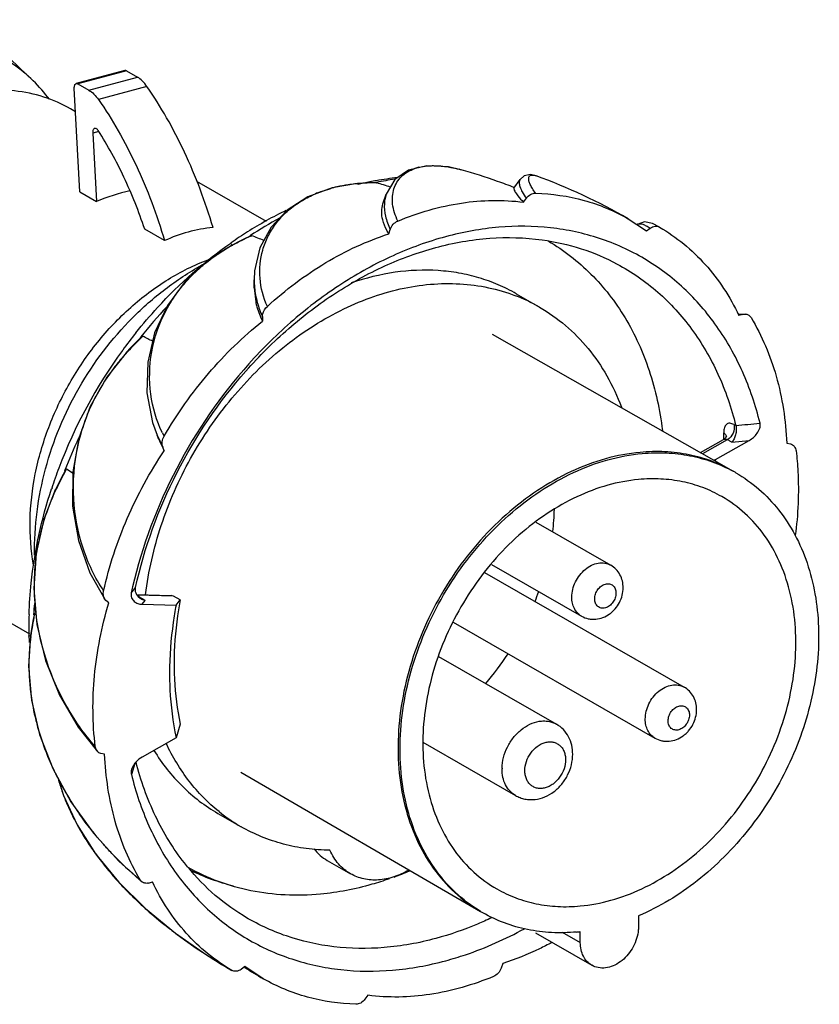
# Model space of a CAD drawing. Header units: millimetres. Extents: x -151 to -38, y -94 to -2.
# Tile 2 of 2: x -106 to -38, y -94 to -11. Entities that reach past the tile are written whole.
import ezdxf

# ---------------------------------------------------------------- set-up
doc = ezdxf.new("R2010")
doc.units = ezdxf.units.MM
doc.header["$LTSCALE"] = 30.734
doc.layers.get('0').update_dxf_attribs({"linetype": 'CONTINUOUS'})

msp = doc.modelspace()

# ---------------------------------------------------------------- linework, layer by layer
at = {"color": 7, "linetype": 'Continuous'}
for p, q in [((-97.221, -14.935), (-101.346, -16.048)), ((-97.078, -14.96), (-101.203, -16.073)), ((-97.078, -14.96), (-96.14, -15.499)), ((-105.011, -15.803), (-105.011, -15.803)), ((-100.265, -16.612), (-96.14, -15.499)), ((-101.051, -25.265), (-101.512, -16.445)), ((-101.203, -16.073), (-100.265, -16.612)), ((-95.323, -16.297), (-99.448, -17.41)), ((-101.408, -18.438), (-101.823, -18.199)), ((-99.427, -20.12), (-99.937, -20.258)), ((-99.937, -20.258), (-99.632, -26.08)), ((-68.608, -23.38), (-68.574, -23.389)), ((-64.074, -24.936), (-63.553, -24.214)), ((-62.195, -23.896), (-62.194, -23.896)), ((-85.133, -27.785), (-91.078, -24.371)), ((-77.406, -24.569), (-77.344, -24.564)), ((-77.373, -24.568), (-77.406, -24.565)), ((-77.405, -24.57), (-77.373, -24.566)), ((-77.378, -24.563), (-77.377, -24.562)), ((-75.783, -24.496), (-75.752, -24.496)), ((-101.051, -25.265), (-99.632, -26.08)), ((-75.232, -26.286), (-74.955, -25.467)), ((-63.262, -26.142), (-63.02, -25.808)), ((-54.361, -27.549), (-52.79, -28.579)), ((-93.823, -29.416), (-95.51, -28.447)), ((-74.743, -28.843), (-74.612, -28.457)), ((-52.79, -28.579), (-52.475, -28.349)), ((-51.681, -28.261), (-51.675, -28.264)), ((-86.553, -29.009), (-86.519, -28.986)), ((-86.541, -29.044), (-86.507, -29.023)), ((-88.188, -29.622), (-88.161, -29.604)), ((-88.155, -29.695), (-88.129, -29.676)), ((-88, -29.785), (-88.08, -29.804)), ((-88.051, -29.789), (-88.049, -29.788)), ((-88.049, -29.788), (-87.999, -29.787)), ((-90.121, -31.046), (-90.087, -31.033)), ((-90.116, -31.099), (-90.083, -31.087)), ((-86.194, -33.417), (-86.194, -32.74)), ((-86.194, -33.417), (-86.065, -34.635)), ((-63.885, -33.935), (-61.907, -35.071)), ((-85.485, -35.891), (-85.485, -36.271)), ((-44.324, -35.673), (-44.975, -35.688)), ((-44.58, -35.692), (-44.921, -35.784)), ((-95.872, -37.652), (-95.839, -37.61)), ((-95.849, -37.675), (-95.815, -37.634)), ((-65.924, -37.378), (-45.415, -49.041)), ((-97.408, -38.757), (-97.388, -38.729)), ((-97.393, -38.769), (-97.374, -38.74)), ((-97.081, -38.933), (-97.105, -38.959)), ((-97.081, -38.933), (-97.08, -38.932)), ((-97.08, -38.932), (-97.036, -38.937)), ((-97.078, -38.98), (-97.038, -38.936)), ((-97.078, -38.981), (-97.061, -38.962)), ((-94.465, -45.966), (-93.984, -46.979)), ((-94.308, -46.345), (-94.465, -45.966)), ((-48.199, -47.458), (-46.224, -46.336)), ((-45.913, -46.357), (-48.024, -47.557)), ((-46.932, -48.055), (-44.052, -46.419)), ((-46.141, -46.279), (-46.223, -46.335)), ((-45.53, -46.566), (-44.052, -46.419)), ((-40.854, -46.658), (-40.539, -46.719)), ((-93.853, -47.295), (-93.984, -46.979)), ((-47.117, -48.073), (-46.932, -48.055)), ((-102.322, -48.991), (-102.308, -48.954)), ((-102.292, -48.999), (-102.277, -48.963)), ((-103.447, -50.53), (-103.436, -50.496)), ((-103.385, -50.543), (-103.373, -50.509)), ((-103.112, -50.602), (-103.127, -50.635)), ((-103.127, -50.635), (-103.127, -50.635)), ((-103.097, -50.655), (-103.082, -50.623)), ((-105.307, -62.903), (-121.994, -53.319)), ((-62.215, -53.375), (-55.843, -57.034)), ((-104.546, -55.055), (-104.541, -55.031)), ((-104.546, -55.055), (-104.54, -55.031)), ((-66.003, -56.965), (-58.333, -61.37)), ((-66.572, -57.66), (-49.59, -67.414)), ((-98.814, -60.033), (-98.914, -59.922)), ((-98.573, -60.237), (-98.814, -60.033)), ((-96.203, -59.527), (-93.25, -59.612)), ((-93.068, -59.666), (-96.167, -59.577)), ((-95.988, -59.729), (-96.111, -59.655)), ((-95.731, -60.36), (-95.466, -60.037)), ((-93.068, -59.666), (-93.25, -59.612)), ((-92.502, -59.991), (-93.068, -59.666)), ((-92.851, -60.443), (-92.502, -59.991)), ((-104.778, -61.256), (-104.894, -61.159)), ((-95.731, -60.36), (-92.851, -60.443)), ((-104.779, -61.256), (-104.872, -61.178)), ((-69.251, -61.887), (-52.08, -71.749)), ((-105.372, -63.083), (-105.373, -63.049)), ((-105.299, -63.067), (-105.301, -63.032)), ((-105.24, -63.064), (-105.24, -63.062)), ((-105.215, -63.101), (-105.24, -63.064)), ((-105.217, -63.101), (-105.207, -63.033)), ((-105.212, -63.067), (-105.207, -63.033)), ((-70.49, -64.81), (-60.464, -70.569)), ((-92.501, -70.563), (-92.849, -71.73)), ((-92.849, -71.73), (-95.729, -73.366)), ((-71.83, -72.113), (-63.951, -76.639)), ((-98.926, -73.126), (-99.242, -73.066)), ((-96.367, -73.923), (-96.654, -74.839)), ((-87.339, -74.663), (-66.93, -86.502)), ((-89.286, -78.159), (-87.308, -79.296)), ((-79.969, -82.168), (-77.991, -83.304)), ((-95.751, -83.985), (-95.894, -83.818)), ((-95.2, -84.093), (-94.859, -84.001)), ((-53.478, -86.892), (-53.478, -87.82)), ((-62.251, -88.33), (-57.447, -91.089)), ((-59.973, -88.268), (-58.428, -89.155)), ((-58.428, -89.155), (-58.428, -88.227)), ((-86.991, -91.205), (-87.306, -91.436)), ((-85.419, -92.236), (-86.991, -91.205)), ((-65.038, -90.942), (-65.169, -91.328)), ((-88.106, -91.521), (-88.163, -91.487)), ((-88.102, -91.522), (-88.106, -91.521)), ((-76.519, -93.643), (-76.76, -93.976))]:
    msp.add_line(p, q, dxfattribs=at)
for points in [[(-68.608, -23.38), (-69.649, -23.145), (-71.501, -23.042), (-73.056, -23.415), (-74.21, -24.219), (-74.956, -25.469)], [(-62.194, -23.896), (-62.672, -23.795), (-63.204, -23.911), (-63.553, -24.214)], [(-77.406, -24.563), (-79.544, -24.921), (-81.625, -25.683), (-83.382, -26.812), (-84.761, -28.278), (-85.704, -30.031), (-86.158, -31.995), (-86.194, -32.743)], [(-75.752, -24.496), (-76.225, -24.498), (-76.901, -24.526), (-77.376, -24.56)], [(-51.681, -28.261), (-52.295, -27.963), (-52.972, -27.827), (-53.593, -28.027)], [(-86.504, -29.027), (-86.897, -29.208), (-87.577, -29.541), (-88.049, -29.787)], [(-88.078, -29.802), (-90.141, -31.125), (-92.06, -32.888), (-93.584, -34.946), (-94.668, -37.259), (-95.263, -39.763), (-95.328, -42.355), (-94.849, -44.888), (-94.464, -45.968)], [(-95.81, -37.638), (-96.107, -37.927), (-96.684, -38.513), (-97.08, -38.932)], [(-97.105, -38.958), (-98.749, -41.021), (-100.162, -43.518), (-101.138, -46.22), (-101.648, -49.079), (-101.66, -52.026), (-101.161, -54.95), (-100.174, -57.702), (-98.914, -59.922)], [(-45.989, -46.082), (-45.988, -46.073), (-46.017, -46.137), (-46.141, -46.279)], [(-102.273, -48.964), (-102.466, -49.324), (-102.853, -50.073), (-103.112, -50.602)], [(-103.128, -50.635), (-104.109, -53.135), (-104.766, -56.027), (-104.969, -59.029), (-104.706, -62.096), (-103.967, -65.157), (-102.773, -68.106), (-101.188, -70.81), (-99.545, -72.893)], [(-104.939, -61.258), (-105.017, -61.669), (-105.153, -62.47), (-105.236, -63.029)], [(-105.241, -63.064), (-105.405, -65.64), (-105.162, -68.531), (-104.476, -71.449), (-103.351, -74.352), (-101.803, -77.178), (-99.887, -79.838)], [(-102.845, -75.274), (-102.429, -76.65), (-101.268, -79.148), (-99.702, -81.606), (-97.749, -83.993), (-95.454, -86.264), (-92.905, -88.358), (-90.249, -90.211), (-88.102, -91.523)], [(-99.887, -79.838), (-97.712, -82.226), (-95.751, -83.985)]]:
    msp.add_lwpolyline(points, dxfattribs=at)
for centre, radius, start, end in [((-154.734, -66.736), 71.179, 45.68863, 52.0481), ((-114.339, -25.343), 13.343, 36.60608, 45.64551), ((-71.251, -26.936), 3.876, 103.9056, 109.13936), ((-71.753, -34.764), 11.81, 74.55346, 75.25501), ((-81.761, -70.61), 49.027, 70.58757, 74.39695), ((-71.245, -50.027), 26.115, 96.05101, 100.04436), ((-70.762, -49.522), 25.565, 97.76105, 101.31879), ((-79.91, -72.107), 51.363, 60.17144, 69.82491), ((-76.563, -36.219), 11.668, 102.81636, 105.78432), ((-76.354, -37.131), 12.603, 98.36452, 102.82218), ((-76.203, -38.087), 13.571, 96.00438, 98.41076), ((-76.147, -38.589), 14.077, 95.13089, 96.01749), ((-71.031, -51.188), 27.296, 101.20842, 103.39743), ((-75.758, -43.08), 18.584, 90.07814, 94.8954), ((-71.13, -50.695), 26.793, 100.03803, 101.20524), ((-84.71, -54.33), 31.15, 71.055, 73.28661), ((-81.845, -70.849), 49.281, 68.84189, 70.58778), ((-77.124, -34.522), 9.88, 111.67943, 112.99413), ((-77.774, -33.281), 8.476, 123.29334, 123.54391), ((-71.837, -26.468), 3.279, 172.37502, 176.55022), ((-68.645, -57.299), 33.879, 115.98746, 122.3148), ((-67.458, -58.01), 34.723, 118.53028, 123.29512), ((-88.452, -41.159), 12.916, 95.53817, 105.07984), ((-88.468, -41.062), 12.818, 105.12178, 114.69357), ((-67.673, -58.845), 35.704, 122.30628, 125.01614), ((-75.721, -52.686), 25.985, 114.50203, 118.1987), ((-76.1, -51.882), 25.096, 114.23154, 114.47627), ((-100.818, -66.674), 40.342, 67.48326, 69.05898), ((-80.676, -43.454), 15.507, 118.46464, 121.29736), ((-80.591, -43.609), 15.684, 118.30796, 118.46968), ((-80.906, -43.08), 15.069, 121.29042, 124.63941), ((-78.138, -53.821), 25.601, 119.00632, 119.35878), ((-81.959, -41.776), 13.39, 134.21192, 134.39879), ((-81.892, -41.846), 13.487, 133.11789, 134.21029), ((-78.931, -32.739), 7.263, 180.02966, 185.31869), ((-69.252, -47.867), 14.754, 60.14399, 68.9359), ((-62.487, -63.948), 42.497, 137.15369, 141.70245), ((-44.965, -38.213), 2.55, 89.415, 90.26867), ((-63.443, -63.52), 42.034, 141.32764, 143.85759), ((-72.809, -61.268), 32.95, 133.94767, 135.07166), ((-156.451, -154.98), 132.229, 62.2292, 62.63786), ((-72.384, -61.689), 33.549, 135.07618, 137.29556), ((-63.028, -63.833), 42.553, 143.89388, 159.2731), ((-84.041, -50.933), 17.687, 137.4868, 141.54828), ((-84.464, -50.627), 17.166, 142.61974, 152.17014), ((-84.11, -50.877), 17.598, 141.55053, 142.67237), ((-65.034, -81.599), 41.497, 61.43542, 61.66901), ((-84.963, -41.37), 10.061, 206.02372, 207.76155), ((-69.979, -46.055), 23.766, 359.32834, 0.70443), ((-46.458, -46.181), 0.463, 7.75671, 11.62761), ((-61.927, -64.529), 43.281, 154.97853, 158.90895), ((-85.435, -42.678), 9.601, 202.45395, 208.74672), ((-71.038, -53.1), 24.629, 11.50104, 11.82026), ((-64.055, -63.426), 41.449, 159.29658, 161.82345), ((-70.511, -66.125), 36.071, 151.6175, 154.54727), ((-70.482, -66.141), 36.105, 151.36661, 151.61827), ((-62.048, 9.566), 70.859, 235.51171, 236.02262), ((-51.387, -59.938), 12.424, 60.12731, 61.27418), ((-86.294, -58.611), 18.592, 154.66554, 158.80977), ((-86.162, -58.663), 18.733, 158.80553, 159.73865), ((-86.063, -58.698), 18.838, 159.74473, 168.7761), ((-81.254, -51.82), 20.621, 353.4275, 358.73615), ((-57.419, -67.964), 40.164, 166.91885, 167.66986), ((-85.132, -51.048), 24.588, 338.34685, 340.45408), ((-69.096, -63), 35.919, 175.6658, 177.23178), ((-54.731, 9.556), 80.638, 239.22748, 239.65849), ((-72.717, -67.519), 32.799, 168.81983, 169.00381), ((-71.259, -62.283), 34.122, 178.22308, 181.28559), ((-73.376, -67.399), 32.13, 168.98992, 172.19107), ((-71.984, -62.297), 33.397, 181.34848, 182.24729), ((-87.701, -65.445), 17.672, 172.37853, 175.52953), ((-87.24, -65.482), 18.134, 175.5264, 177.99744), ((-86.698, -65.497), 18.677, 178.01017, 182.28316), ((-85.507, -50.948), 24.967, 319.64731, 326.93298), ((-86.248, -65.478), 19.127, 182.28593, 186.40504), ((-86.004, -65.453), 19.372, 186.39892, 186.88127), ((-84.962, -65.303), 20.425, 186.94602, 193.1389), ((-84.116, -65.113), 21.292, 193.12167, 194.80476), ((-83.357, -64.903), 22.079, 194.82732, 200.4771), ((-82.509, -64.594), 22.981, 200.45944, 202.25504), ((-81.446, -64.147), 24.135, 202.28136, 207.42191), ((-61.484, -74.382), 3.611, 179.00149, 180.00851), ((-86.246, -70.506), 17.298, 195.81301, 199.31757), ((-80.548, -63.693), 25.141, 207.39683, 209.10434), ((-85.445, -70.226), 18.147, 199.31565, 201.55283), ((-79.71, -63.211), 26.108, 209.135, 213.99788), ((-84.267, -69.746), 19.418, 201.59369, 206.36773), ((-78.933, -62.694), 27.041, 213.98608, 215.09332), ((-83.473, -69.357), 20.302, 206.35513, 207.38039), ((-82.109, -68.63), 21.848, 207.4279, 211.29658), ((-79.975, -66.531), 14.721, 231.26784, 240.12427), ((-80.403, -67.585), 23.849, 211.31329, 214.5568), ((-78.94, -66.568), 25.63, 214.57384, 217.74742), ((-77.824, -61.948), 28.37, 223.74648, 230.43476), ((-77.266, -65.253), 27.759, 217.77814, 221.00136), ((-75.592, -63.796), 29.979, 221.00477, 223.58798), ((-83.667, -66.78), 18.064, 243.72267, 256.26654), ((-84.02, -57.365), 27.965, 290.37761, 293.31638), ((-73.831, -62.115), 32.413, 223.59393, 226.75866), ((-72.253, -60.445), 34.711, 226.74907, 228.7857), ((-69.746, -57.546), 38.543, 228.82203, 231.98309), ((-60.523, -75.846), 12.431, 238.98526, 240.12726), ((-67.978, -55.296), 41.405, 231.97328, 233.26451), ((-65.361, -51.713), 45.841, 233.32225, 237.06314), ((-60.202, -72.596), 15.732, 275.33076, 276.47558), ((-62.871, -47.855), 50.432, 237.07148, 239.90077), ((-60.371, -48.622), 50.295, 237.98819, 240.12997)]:
    msp.add_arc(centre, radius, start, end, dxfattribs=at)
msp.add_ellipse((-96.573, -44.567), major_axis=(7.92, 18.697), ratio=0.788514, start_param=6.78785, end_param=6.959973, dxfattribs=at)
for points, knots in [([(-105.011, -15.803), (-105.531, -15.295), (-106.658, -14.37), (-107.931, -13.661), (-108.591, -13.367)], [0, 0, 0, 0, 0.501416, 1, 1, 1, 1]), ([(-97.078, -14.96), (-97.101, -14.947), (-97.147, -14.928), (-97.199, -14.929), (-97.221, -14.935)], [0, 0, 0, 0, 0.530861, 1, 1, 1, 1]), ([(-95.323, -16.297), (-95.44, -16.129), (-95.684, -15.83), (-95.986, -15.587), (-96.14, -15.499)], [0, 0, 0, 0, 0.537093, 1, 1, 1, 1]), ([(-101.823, -18.199), (-102.544, -17.786), (-104.093, -17.105), (-106.611, -16.589), (-109.261, -16.581), (-111.03, -16.906), (-111.912, -17.143)], [0, 0, 0, 0, 0.239758, 0.484007, 0.736541, 1, 1, 1, 1]), ([(-101.512, -16.445), (-101.515, -16.396), (-101.512, -16.306), (-101.483, -16.184), (-101.43, -16.091), (-101.374, -16.055), (-101.346, -16.048)], [0, 0, 0, 0, 0.316106, 0.588605, 0.812031, 1, 1, 1, 1]), ([(-101.346, -16.048), (-101.323, -16.042), (-101.272, -16.041), (-101.225, -16.06), (-101.203, -16.073)], [0, 0, 0, 0, 0.469139, 1, 1, 1, 1]), ([(-100.265, -16.612), (-100.111, -16.7), (-99.809, -16.943), (-99.565, -17.241), (-99.448, -17.41)], [0, 0, 0, 0, 0.462907, 1, 1, 1, 1]), ([(-89.698, -28.303), (-90.35, -26.107), (-91.546, -22.918), (-93.581, -18.974), (-94.724, -17.155), (-95.323, -16.297)], [0, 0, 0, 0, 0.516571, 0.7641, 1, 1, 1, 1]), ([(-99.448, -17.41), (-98.849, -18.268), (-97.706, -20.087), (-95.671, -24.031), (-94.475, -27.22), (-93.823, -29.416)], [0, 0, 0, 0, 0.2359, 0.483429, 1, 1, 1, 1]), ([(-99.771, -19.861), (-99.798, -19.868), (-99.854, -19.904), (-99.908, -19.997), (-99.937, -20.119), (-99.94, -20.21), (-99.937, -20.258)], [0, 0, 0, 0, 0.188007, 0.411376, 0.683992, 1, 1, 1, 1]), ([(-99.467, -20.052), (-99.488, -20.018), (-99.532, -19.959), (-99.61, -19.892), (-99.691, -19.854), (-99.747, -19.854), (-99.771, -19.861)], [0, 0, 0, 0, 0.311152, 0.57971, 0.804402, 1, 1, 1, 1]), ([(-95.51, -28.447), (-96.015, -26.939), (-97.164, -24.052), (-98.651, -21.321), (-99.467, -20.052)], [0, 0, 0, 0, 0.513192, 1, 1, 1, 1]), ([(-73.964, -27.745), (-74.187, -27.291), (-74.491, -26.382), (-74.414, -25.202), (-74.061, -24.426), (-73.668, -23.933), (-73.147, -23.536), (-72.739, -23.35), (-72.521, -23.274)], [0, 0, 0, 0, 0.281591, 0.523661, 0.637912, 0.752361, 0.871564, 1, 1, 1, 1]), ([(-72.182, -23.174), (-72.113, -23.156), (-71.821, -23.092), (-71.523, -23.056), (-71.296, -23.043)], [0, 0, 0, 0, 0.239006, 1, 1, 1, 1]), ([(-71.296, -23.043), (-71.17, -23.035), (-70.629, -23.021), (-70.087, -23.073), (-69.678, -23.141)], [0, 0, 0, 0, 0.233109, 1, 1, 1, 1]), ([(-69.678, -23.141), (-69.602, -23.154), (-69.29, -23.21), (-68.98, -23.281), (-68.747, -23.343)], [0, 0, 0, 0, 0.241948, 1, 1, 1, 1]), ([(-63.553, -24.215), (-63.604, -24.285), (-63.636, -24.434), (-63.617, -24.639), (-63.546, -24.918), (-63.352, -25.319), (-63.143, -25.634), (-63.02, -25.808)], [0, 0, 0, 0, 0.147685, 0.242464, 0.354615, 0.635894, 1, 1, 1, 1]), ([(-62.237, -25.377), (-62.333, -25.249), (-62.5, -25.009), (-62.691, -24.662), (-62.801, -24.368), (-62.838, -24.129), (-62.797, -23.964), (-62.72, -23.882), (-62.614, -23.827), (-62.427, -23.822), (-62.279, -23.865), (-62.195, -23.896)], [0, 0, 0, 0, 0.217566, 0.395794, 0.536089, 0.641551, 0.720105, 0.755173, 0.791513, 0.879243, 1, 1, 1, 1]), ([(-80.774, -25.341), (-80.69, -25.308), (-80.349, -25.178), (-80.002, -25.066), (-79.737, -24.991)], [0, 0, 0, 0, 0.245964, 1, 1, 1, 1]), ([(-75.783, -24.493), (-75.78, -24.493), (-75.77, -24.493), (-75.759, -24.494), (-75.752, -24.496)], [0, 0, 0, 0, 0.286257, 1, 1, 1, 1]), ([(-64.074, -24.936), (-64.087, -24.954), (-64.087, -25.019), (-64.021, -25.192), (-63.928, -25.333), (-63.853, -25.437)], [0, 0, 0, 0, 0.1164, 0.314737, 1, 1, 1, 1]), ([(-82.427, -26.196), (-82.316, -26.123), (-81.853, -25.834), (-81.363, -25.589), (-80.983, -25.428)], [0, 0, 0, 0, 0.244015, 1, 1, 1, 1]), ([(-74.956, -25.469), (-74.971, -25.514), (-75.028, -25.699), (-75.067, -25.889), (-75.087, -26.033)], [0, 0, 0, 0, 0.247076, 1, 1, 1, 1]), ([(-73.964, -27.745), (-72.23, -27.024), (-68.7, -25.992), (-65.008, -25.914), (-63.262, -26.142)], [0, 0, 0, 0, 0.516002, 1, 1, 1, 1]), ([(-63.853, -25.437), (-63.816, -25.489), (-63.632, -25.734), (-63.428, -25.964), (-63.262, -26.142)], [0, 0, 0, 0, 0.205452, 1, 1, 1, 1]), ([(-63.02, -25.808), (-62.925, -25.676), (-62.692, -25.461), (-62.381, -25.373), (-62.237, -25.377)], [0, 0, 0, 0, 0.530798, 1, 1, 1, 1]), ([(-62.237, -25.377), (-60.848, -25.418), (-58.102, -25.811), (-55.536, -26.874), (-54.361, -27.549)], [0, 0, 0, 0, 0.506454, 1, 1, 1, 1]), ([(-85.071, -35.006), (-85.412, -34.258), (-85.84, -32.648), (-85.639, -30.578), (-85.052, -29.051), (-84.394, -27.978), (-83.527, -27.009), (-82.832, -26.465), (-82.458, -26.216)], [0, 0, 0, 0, 0.247108, 0.489031, 0.61135, 0.73614, 0.865091, 1, 1, 1, 1]), ([(-75.246, -27.652), (-75.304, -27.416), (-75.37, -26.955), (-75.301, -26.491), (-75.232, -26.286)], [0, 0, 0, 0, 0.52889, 1, 1, 1, 1]), ([(-75.11, -26.271), (-75.131, -26.625), (-75.056, -27.387), (-74.785, -28.098), (-74.612, -28.457)], [0, 0, 0, 0, 0.471054, 1, 1, 1, 1]), ([(-74.743, -28.843), (-74.801, -28.742), (-75.008, -28.363), (-75.169, -27.958), (-75.246, -27.652)], [0, 0, 0, 0, 0.270269, 1, 1, 1, 1]), ([(-74.612, -28.457), (-74.558, -28.297), (-74.384, -28.007), (-74.111, -27.806), (-73.964, -27.745)], [0, 0, 0, 0, 0.514549, 1, 1, 1, 1]), ([(-43.127, -44.946), (-43.498, -43.448), (-44.47, -40.569), (-46.659, -36.667), (-49.491, -33.387), (-52.892, -30.831), (-56.762, -29.077), (-60.986, -28.174), (-65.44, -28.141), (-68.414, -28.683), (-69.896, -29.083)], [0, 0, 0, 0, 0.132273, 0.258894, 0.38116, 0.500979, 0.620649, 0.742492, 0.868481, 1, 1, 1, 1]), ([(-53.528, -27.991), (-53.472, -27.97), (-53.326, -27.961), (-53.087, -28.026), (-52.794, -28.156), (-52.587, -28.278), (-52.475, -28.349)], [0, 0, 0, 0, 0.158218, 0.369389, 0.648984, 1, 1, 1, 1]), ([(-52.475, -28.349), (-52.355, -28.262), (-52.088, -28.143), (-51.794, -28.196), (-51.681, -28.261)], [0, 0, 0, 0, 0.531943, 1, 1, 1, 1]), ([(-51.675, -28.264), (-50.956, -28.685), (-49.575, -29.648), (-47.739, -31.409), (-46.158, -33.464), (-45.302, -34.988), (-44.921, -35.784)], [0, 0, 0, 0, 0.243887, 0.490405, 0.741818, 1, 1, 1, 1]), ([(-69.896, -29.083), (-71.427, -29.496), (-74.489, -30.612), (-78.849, -33.015), (-82.97, -36.12), (-88.035, -41.114), (-93.169, -48.572), (-95.73, -55.384), (-96.541, -58.874)], [0, 0, 0, 0, 0.113961, 0.23293, 0.356387, 0.483408, 0.742647, 1, 1, 1, 1]), ([(-86.504, -29.027), (-86.486, -29.019), (-86.459, -29.007), (-86.425, -28.997), (-86.407, -28.994), (-86.4, -28.997)], [0, 0, 0, 0, 0.539297, 0.798116, 1, 1, 1, 1]), ([(-85.071, -35.006), (-83.539, -33.609), (-80.298, -31.163), (-76.607, -29.445), (-74.743, -28.843)], [0, 0, 0, 0, 0.514115, 1, 1, 1, 1]), ([(-70.743, -30.002), (-69.24, -29.596), (-66.222, -29.062), (-63.152, -29.142), (-61.678, -29.346)], [0, 0, 0, 0, 0.511319, 1, 1, 1, 1]), ([(-96.287, -58.938), (-95.549, -55.56), (-93.146, -48.949), (-88.241, -41.702), (-83.37, -36.843), (-79.395, -33.821), (-75.185, -31.484), (-72.224, -30.401), (-70.743, -30.002)], [0, 0, 0, 0, 0.256941, 0.516243, 0.643385, 0.766962, 0.886015, 1, 1, 1, 1]), ([(-96.26, -37.254), (-95.671, -36.518), (-93.256, -33.701), (-90.453, -31.212), (-88.188, -29.622)], [0, 0, 0, 0, 0.254106, 1, 1, 1, 1]), ([(-61.678, -29.346), (-60.556, -29.5), (-58.351, -29.996), (-56.268, -30.878), (-55.286, -31.404)], [0, 0, 0, 0, 0.503899, 1, 1, 1, 1]), ([(-61.148, -29.453), (-60.489, -29.839), (-59.215, -30.7), (-57.477, -32.234), (-55.924, -33.998), (-54.101, -36.661), (-52.369, -40.505), (-51.648, -43.837), (-51.436, -45.562)], [0, 0, 0, 0, 0.11761, 0.236096, 0.35623, 0.478691, 0.732284, 1, 1, 1, 1]), ([(-91.11, -32.001), (-90.984, -31.883), (-90.462, -31.413), (-89.905, -30.983), (-89.471, -30.683)], [0, 0, 0, 0, 0.247109, 1, 1, 1, 1]), ([(-104.994, -56.996), (-105.211, -55.754), (-105.389, -53.155), (-104.932, -49.206), (-103.785, -45.26), (-101.995, -41.481), (-99.639, -38.027), (-96.813, -35.041), (-93.636, -32.649), (-91.303, -31.487), (-90.121, -31.046)], [0, 0, 0, 0, 0.117776, 0.241433, 0.369491, 0.499899, 0.630321, 0.75842, 0.882138, 1, 1, 1, 1]), ([(-104.889, -56.178), (-104.906, -54.947), (-104.762, -52.47), (-103.794, -47.591), (-101.377, -41.777), (-97.564, -36.766), (-93.831, -33.48), (-91.762, -32.111), (-90.69, -31.508)], [0, 0, 0, 0, 0.124073, 0.248983, 0.500032, 0.751062, 0.875953, 1, 1, 1, 1]), ([(-55.286, -31.404), (-54.052, -32.065), (-51.707, -33.691), (-48.791, -36.898), (-46.547, -40.774), (-45.564, -43.653), (-45.192, -45.153)], [0, 0, 0, 0, 0.239308, 0.483073, 0.735649, 1, 1, 1, 1]), ([(-94.004, -45.785), (-94.509, -44.75), (-95.182, -42.453), (-95.094, -38.809), (-93.843, -35.205), (-92.266, -33.129), (-91.327, -32.21)], [0, 0, 0, 0, 0.234688, 0.478254, 0.732184, 1, 1, 1, 1]), ([(-63.885, -33.935), (-64.383, -33.649), (-65.416, -33.134), (-67.052, -32.545), (-68.764, -32.143), (-71.151, -31.858), (-74.269, -31.997), (-76.716, -32.601), (-77.93, -33.014)], [0, 0, 0, 0, 0.118786, 0.238259, 0.359074, 0.481822, 0.734695, 1, 1, 1, 1]), ([(-95.441, -59.55), (-95.198, -57.548), (-94.276, -53.532), (-92.192, -48.811), (-90.007, -45.277), (-87.528, -41.998), (-83.961, -38.446), (-79.838, -35.739), (-76.382, -34.243), (-73.797, -33.48), (-71.221, -33.073), (-68.693, -33.03), (-66.252, -33.352), (-64.695, -33.811), (-63.949, -34.099)], [0, 0, 0, 0, 0.132052, 0.267705, 0.33592, 0.403765, 0.536551, 0.663358, 0.724022, 0.78267, 0.839349, 0.894239, 0.947647, 1, 1, 1, 1]), ([(-86.162, -33.412), (-86.123, -33.836), (-85.967, -34.686), (-85.667, -35.497), (-85.485, -35.891)], [0, 0, 0, 0, 0.494671, 1, 1, 1, 1]), ([(-86.065, -34.635), (-86.036, -34.774), (-85.898, -35.337), (-85.682, -35.881), (-85.485, -36.271)], [0, 0, 0, 0, 0.244752, 1, 1, 1, 1]), ([(-85.485, -35.891), (-85.485, -35.81), (-85.441, -35.48), (-85.255, -35.175), (-85.071, -35.006)], [0, 0, 0, 0, 0.244212, 1, 1, 1, 1]), ([(-61.907, -35.071), (-61.123, -35.521), (-59.625, -36.578), (-57.686, -38.564), (-56.084, -40.916), (-55.277, -42.662), (-54.935, -43.574)], [0, 0, 0, 0, 0.242033, 0.487482, 0.739364, 1, 1, 1, 1]), ([(-44.939, -35.664), (-44.91, -35.664), (-44.79, -35.667), (-44.67, -35.679), (-44.58, -35.692)], [0, 0, 0, 0, 0.245849, 1, 1, 1, 1]), ([(-44.58, -35.692), (-44.559, -35.686), (-44.475, -35.667), (-44.387, -35.665), (-44.324, -35.673)], [0, 0, 0, 0, 0.258806, 1, 1, 1, 1]), ([(-44.324, -35.673), (-44.235, -35.684), (-44.059, -35.75), (-43.933, -35.889), (-43.887, -35.966)], [0, 0, 0, 0, 0.496497, 1, 1, 1, 1]), ([(-43.887, -35.966), (-42.956, -37.513), (-41.494, -41.003), (-40.938, -44.732), (-40.854, -46.658)], [0, 0, 0, 0, 0.483538, 1, 1, 1, 1]), ([(-93.866, -46.057), (-92.77, -44.169), (-90.265, -40.626), (-87.153, -37.597), (-85.485, -36.271)], [0, 0, 0, 0, 0.506055, 1, 1, 1, 1]), ([(-95.81, -37.638), (-95.789, -37.617), (-95.755, -37.585), (-95.713, -37.555), (-95.686, -37.54), (-95.677, -37.545)], [0, 0, 0, 0, 0.544469, 0.803819, 1, 1, 1, 1]), ([(-97.061, -38.962), (-97.066, -38.96), (-97.079, -38.955), (-97.097, -38.952), (-97.104, -38.958)], [0, 0, 0, 0, 0.346933, 1, 1, 1, 1]), ([(-99.012, -59.214), (-99.757, -58.099), (-100.956, -55.566), (-101.749, -51.347), (-101.411, -46.861), (-100.362, -43.975), (-99.644, -42.613)], [0, 0, 0, 0, 0.23164, 0.477337, 0.733991, 1, 1, 1, 1]), ([(-45.341, -45.073), (-45.402, -45.041), (-45.518, -44.989), (-45.695, -44.952), (-45.857, -44.97), (-46.045, -45.072), (-46.162, -45.286), (-46.208, -45.537), (-46.215, -45.685), (-46.215, -45.763)], [0, 0, 0, 0, 0.141291, 0.262942, 0.369104, 0.469857, 0.695917, 0.838134, 1, 1, 1, 1]), ([(-45.341, -45.073), (-45.282, -45.308), (-45.362, -45.832), (-45.698, -46.231), (-45.913, -46.357)], [0, 0, 0, 0, 0.493859, 1, 1, 1, 1]), ([(-45.192, -45.153), (-45.161, -45.276), (-45.14, -45.539), (-45.194, -45.927), (-45.322, -46.281), (-45.454, -46.485), (-45.53, -46.566)], [0, 0, 0, 0, 0.252049, 0.521449, 0.777667, 1, 1, 1, 1]), ([(-44.052, -46.419), (-43.922, -46.344), (-43.671, -46.164), (-43.354, -45.818), (-43.13, -45.41), (-43.091, -45.089), (-43.127, -44.946)], [0, 0, 0, 0, 0.245191, 0.50098, 0.759932, 1, 1, 1, 1]), ([(-93.984, -46.979), (-94.041, -46.84), (-94.063, -46.506), (-93.95, -46.201), (-93.866, -46.057)], [0, 0, 0, 0, 0.474297, 1, 1, 1, 1]), ([(-46.223, -46.335), (-46.181, -46.312), (-46.069, -46.293), (-45.965, -46.331), (-45.913, -46.357)], [0, 0, 0, 0, 0.449652, 1, 1, 1, 1]), ([(-45.53, -46.566), (-45.562, -46.548), (-45.643, -46.507), (-45.767, -46.432), (-45.864, -46.383), (-45.913, -46.357)], [0, 0, 0, 0, 0.251453, 0.622406, 1, 1, 1, 1]), ([(-40.539, -46.719), (-40.476, -46.731), (-40.351, -46.779), (-40.147, -46.964), (-40.074, -47.172), (-40.057, -47.311)], [0, 0, 0, 0, 0.240037, 0.481115, 1, 1, 1, 1]), ([(-99.012, -59.214), (-98.536, -57.109), (-97.164, -52.955), (-95.07, -49.116), (-93.853, -47.295)], [0, 0, 0, 0, 0.496289, 1, 1, 1, 1]), ([(-53.342, -47.434), (-54.333, -47.526), (-56.349, -47.911), (-59.288, -49.016), (-62.138, -50.629), (-65.754, -53.427), (-69.606, -57.907), (-72.256, -63.218), (-73.509, -67.724), (-74.118, -72.116), (-73.807, -76.448), (-72.476, -80.328), (-71.045, -82.845), (-69.197, -84.953), (-67.713, -86.048), (-66.93, -86.502)], [0, 0, 0, 0, 0.057988, 0.118709, 0.18213, 0.247939, 0.384196, 0.522111, 0.589864, 0.655781, 0.779816, 0.837937, 0.893574, 0.94731, 1, 1, 1, 1]), ([(-66.928, -86.5), (-67.701, -86.036), (-69.164, -84.922), (-70.977, -82.796), (-72.375, -80.268), (-73.665, -76.383), (-73.942, -72.061), (-73.31, -67.685), (-72.04, -63.203), (-69.381, -57.926), (-65.535, -53.479), (-61.93, -50.702), (-59.092, -49.102), (-56.165, -48.005), (-54.159, -47.623), (-53.172, -47.531)], [0, 0, 0, 0, 0.052692, 0.106488, 0.162222, 0.220449, 0.344662, 0.410621, 0.478381, 0.616222, 0.752329, 0.818056, 0.881402, 0.94206, 1, 1, 1, 1]), ([(-45.415, -49.041), (-45.994, -48.711), (-47.216, -48.142), (-49.176, -47.586), (-51.237, -47.333), (-52.638, -47.368), (-53.342, -47.434)], [0, 0, 0, 0, 0.243693, 0.49006, 0.741541, 1, 1, 1, 1]), ([(-53.172, -47.531), (-52.485, -47.467), (-51.118, -47.431), (-49.104, -47.666), (-47.186, -48.191), (-45.986, -48.73), (-45.416, -49.043)], [0, 0, 0, 0, 0.258372, 0.509907, 0.756348, 1, 1, 1, 1]), ([(-40.057, -47.311), (-39.986, -47.894), (-39.777, -50.293), (-39.888, -52.718), (-40.128, -54.522)], [0, 0, 0, 0, 0.243767, 1, 1, 1, 1]), ([(-102.273, -48.964), (-102.258, -48.937), (-102.233, -48.896), (-102.206, -48.855), (-102.179, -48.833), (-102.171, -48.839)], [0, 0, 0, 0, 0.562607, 0.820655, 1, 1, 1, 1]), ([(-45.199, -49.165), (-44.501, -49.565), (-43.171, -50.513), (-41.467, -52.307), (-40.082, -54.439), (-39.044, -56.857), (-38.375, -59.509), (-37.982, -63.341), (-38.497, -68.392), (-40.552, -74.274), (-43.344, -78.76), (-46.121, -81.887), (-49.117, -84.56), (-51.688, -86.129), (-53.478, -86.892)], [0, 0, 0, 0, 0.052299, 0.105411, 0.160042, 0.21672, 0.275751, 0.337218, 0.466524, 0.602044, 0.739248, 0.807034, 0.873433, 1, 1, 1, 1]), ([(-53.475, -49.747), (-54.36, -49.829), (-56.158, -50.173), (-58.781, -51.16), (-61.324, -52.601), (-64.549, -55.099), (-67.983, -59.099), (-70.343, -63.841), (-71.455, -67.863), (-71.992, -71.781), (-71.707, -75.644), (-70.51, -79.101), (-69.227, -81.341), (-67.572, -83.215), (-66.244, -84.186), (-65.544, -84.588)], [0, 0, 0, 0, 0.058001, 0.11874, 0.182181, 0.248013, 0.384311, 0.522248, 0.589998, 0.655903, 0.779889, 0.837979, 0.893591, 0.94731, 1, 1, 1, 1]), ([(-46.369, -51.203), (-46.888, -50.905), (-47.982, -50.39), (-49.738, -49.886), (-51.587, -49.657), (-52.844, -49.688), (-53.475, -49.747)], [0, 0, 0, 0, 0.243704, 0.490048, 0.741525, 1, 1, 1, 1]), ([(-105.365, -61.225), (-105.337, -60.334), (-105.087, -56.712), (-104.299, -53.132), (-103.447, -50.53)], [0, 0, 0, 0, 0.245545, 1, 1, 1, 1]), ([(-103.097, -50.655), (-103.105, -50.651), (-103.112, -50.645), (-103.128, -50.638), (-103.128, -50.635)], [0, 0, 0, 0, 0.712968, 1, 1, 1, 1]), ([(-103.11, -50.604), (-103.109, -50.605), (-103.1, -50.613), (-103.089, -50.619), (-103.08, -50.624)], [0, 0, 0, 0, 0.143482, 1, 1, 1, 1]), ([(-58.438, -86.044), (-57.553, -85.961), (-55.755, -85.618), (-53.132, -84.631), (-50.589, -83.19), (-47.364, -80.691), (-43.93, -76.691), (-41.57, -71.95), (-40.458, -67.928), (-39.921, -64.01), (-40.206, -60.147), (-41.403, -56.69), (-42.686, -54.449), (-44.341, -52.576), (-45.669, -51.605), (-46.369, -51.203)], [0, 0, 0, 0, 0.058001, 0.11874, 0.182181, 0.248013, 0.384311, 0.522248, 0.589998, 0.655903, 0.779889, 0.837979, 0.893591, 0.94731, 1, 1, 1, 1]), ([(-99.724, -72.474), (-100.684, -71.39), (-102.411, -68.916), (-104.218, -64.66), (-105.073, -59.922), (-104.861, -56.656), (-104.546, -55.055)], [0, 0, 0, 0, 0.232723, 0.480603, 0.737775, 1, 1, 1, 1]), ([(-59.151, -59.759), (-59.151, -59.315), (-58.976, -58.634), (-58.499, -57.867), (-58.031, -57.38), (-57.491, -57.027), (-56.916, -56.835), (-56.433, -56.827), (-56.081, -56.917), (-55.919, -56.991), (-55.843, -57.034)], [0, 0, 0, 0, 0.264848, 0.402399, 0.537028, 0.664968, 0.784026, 0.894496, 0.947608, 1, 1, 1, 1]), ([(-54.781, -58.957), (-54.781, -58.764), (-54.825, -58.379), (-55.032, -57.836), (-55.373, -57.367), (-55.678, -57.129), (-55.843, -57.035)], [0, 0, 0, 0, 0.251978, 0.502037, 0.75116, 1, 1, 1, 1]), ([(-57.205, -59.902), (-57.205, -59.764), (-57.154, -59.483), (-56.958, -59.105), (-56.667, -58.805), (-56.368, -58.651), (-56.124, -58.611), (-55.951, -58.622), (-55.79, -58.673), (-55.65, -58.764), (-55.536, -58.889), (-55.421, -59.1), (-55.39, -59.287), (-55.39, -59.412)], [0, 0, 0, 0, 0.135332, 0.276376, 0.41428, 0.541536, 0.600502, 0.656622, 0.710896, 0.764714, 0.819576, 0.876726, 1, 1, 1, 1]), ([(-98.914, -59.922), (-98.979, -59.828), (-99.059, -59.587), (-99.04, -59.339), (-99.012, -59.214)], [0, 0, 0, 0, 0.472318, 1, 1, 1, 1]), ([(-96.657, -59.387), (-96.687, -59.526), (-96.673, -59.811), (-96.433, -60.137), (-96.1, -60.316), (-95.855, -60.357), (-95.731, -60.36)], [0, 0, 0, 0, 0.277526, 0.521913, 0.757837, 1, 1, 1, 1]), ([(-95.846, -59.903), (-95.926, -59.855), (-96.076, -59.737), (-96.237, -59.502), (-96.317, -59.225), (-96.307, -59.031), (-96.287, -58.938)], [0, 0, 0, 0, 0.248942, 0.496766, 0.746264, 1, 1, 1, 1]), ([(-58.334, -61.37), (-58.151, -61.475), (-57.851, -61.59), (-57.432, -61.647), (-57.008, -61.641), (-56.484, -61.518), (-56.011, -61.259), (-55.678, -60.987), (-55.376, -60.673), (-55.07, -60.218), (-54.836, -59.606), (-54.781, -59.172), (-54.781, -58.957)], [0, 0, 0, 0, 0.122676, 0.184255, 0.245909, 0.369422, 0.494127, 0.557154, 0.620509, 0.747575, 0.874389, 1, 1, 1, 1]), ([(-55.39, -59.412), (-55.39, -59.549), (-55.441, -59.83), (-55.637, -60.208), (-55.927, -60.508), (-56.227, -60.662), (-56.471, -60.703), (-56.644, -60.692), (-56.804, -60.64), (-56.944, -60.55), (-57.058, -60.424), (-57.173, -60.213), (-57.205, -60.026), (-57.205, -59.902)], [0, 0, 0, 0, 0.135332, 0.276376, 0.41428, 0.541536, 0.600502, 0.656622, 0.710896, 0.764714, 0.819576, 0.876726, 1, 1, 1, 1]), ([(-99.724, -72.474), (-99.967, -70.481), (-99.986, -66.326), (-99.173, -62.26), (-98.573, -60.237)], [0, 0, 0, 0, 0.487509, 1, 1, 1, 1]), ([(-92.502, -59.991), (-92.587, -60.445), (-92.879, -62.239), (-93.013, -64.059), (-93.012, -65.414)], [0, 0, 0, 0, 0.254273, 1, 1, 1, 1]), ([(-58.334, -61.37), (-58.46, -61.297), (-58.697, -61.108), (-58.958, -60.724), (-59.117, -60.263), (-59.151, -59.93), (-59.151, -59.759)], [0, 0, 0, 0, 0.232162, 0.47285, 0.728021, 1, 1, 1, 1]), ([(-104.939, -61.258), (-104.934, -61.236), (-104.932, -61.211), (-104.905, -61.15), (-104.894, -61.159)], [0, 0, 0, 0, 0.61387, 1, 1, 1, 1]), ([(-92.851, -60.443), (-92.942, -60.928), (-93.258, -62.843), (-93.402, -64.788), (-93.402, -66.235)], [0, 0, 0, 0, 0.254315, 1, 1, 1, 1]), ([(-93.012, -65.414), (-93.012, -65.855), (-92.971, -67.581), (-92.761, -69.304), (-92.501, -70.563)], [0, 0, 0, 0, 0.255437, 1, 1, 1, 1]), ([(-93.402, -66.235), (-93.402, -66.706), (-93.357, -68.548), (-93.13, -70.387), (-92.849, -71.73)], [0, 0, 0, 0, 0.255506, 1, 1, 1, 1]), ([(-52.897, -70.138), (-52.897, -69.694), (-52.722, -69.013), (-52.246, -68.246), (-51.778, -67.759), (-51.237, -67.406), (-50.662, -67.215), (-50.18, -67.207), (-49.828, -67.296), (-49.666, -67.37), (-49.59, -67.414)], [0, 0, 0, 0, 0.264848, 0.402399, 0.537028, 0.664968, 0.784026, 0.894496, 0.947608, 1, 1, 1, 1]), ([(-48.527, -69.336), (-48.527, -69.144), (-48.572, -68.758), (-48.778, -68.215), (-49.119, -67.747), (-49.424, -67.509), (-49.59, -67.414)], [0, 0, 0, 0, 0.251978, 0.502037, 0.75116, 1, 1, 1, 1]), ([(-52.08, -71.749), (-51.898, -71.854), (-51.597, -71.969), (-51.179, -72.026), (-50.755, -72.02), (-50.231, -71.897), (-49.758, -71.638), (-49.424, -71.366), (-49.122, -71.053), (-48.816, -70.598), (-48.583, -69.985), (-48.527, -69.552), (-48.527, -69.336)], [0, 0, 0, 0, 0.122676, 0.184255, 0.245909, 0.369422, 0.494127, 0.557154, 0.620509, 0.747575, 0.874389, 1, 1, 1, 1]), ([(-50.951, -70.281), (-50.951, -70.144), (-50.9, -69.862), (-50.704, -69.485), (-50.414, -69.184), (-50.114, -69.03), (-49.87, -68.99), (-49.697, -69.001), (-49.537, -69.052), (-49.397, -69.143), (-49.282, -69.269), (-49.167, -69.48), (-49.136, -69.666), (-49.136, -69.791)], [0, 0, 0, 0, 0.135332, 0.276376, 0.41428, 0.541536, 0.600502, 0.656622, 0.710896, 0.764714, 0.819576, 0.876726, 1, 1, 1, 1]), ([(-65.094, -74.319), (-65.083, -73.702), (-64.828, -72.759), (-64.156, -71.701), (-63.501, -71.031), (-62.75, -70.548), (-62.071, -70.328), (-61.537, -70.283), (-61.156, -70.313), (-60.794, -70.405), (-60.57, -70.508), (-60.464, -70.569)], [0, 0, 0, 0, 0.265488, 0.402948, 0.537338, 0.664994, 0.783823, 0.840094, 0.89453, 0.947621, 1, 1, 1, 1]), ([(-52.08, -71.749), (-52.207, -71.677), (-52.443, -71.487), (-52.704, -71.104), (-52.864, -70.642), (-52.897, -70.309), (-52.897, -70.138)], [0, 0, 0, 0, 0.232162, 0.47285, 0.728021, 1, 1, 1, 1]), ([(-49.136, -69.791), (-49.136, -69.928), (-49.187, -70.21), (-49.383, -70.587), (-49.674, -70.888), (-49.973, -71.042), (-50.217, -71.082), (-50.39, -71.071), (-50.55, -71.02), (-50.691, -70.929), (-50.805, -70.803), (-50.92, -70.592), (-50.951, -70.406), (-50.951, -70.281)], [0, 0, 0, 0, 0.135332, 0.276376, 0.41428, 0.541536, 0.600502, 0.656622, 0.710896, 0.764714, 0.819576, 0.876726, 1, 1, 1, 1]), ([(-59.075, -73.136), (-59.075, -72.877), (-59.132, -72.361), (-59.399, -71.635), (-59.845, -71.01), (-60.247, -70.694), (-60.464, -70.569)], [0, 0, 0, 0, 0.254785, 0.5053, 0.753216, 1, 1, 1, 1]), ([(-63.149, -74.525), (-63.149, -74.264), (-63.051, -73.726), (-62.678, -73.006), (-62.205, -72.519), (-61.765, -72.249), (-61.426, -72.118), (-61.085, -72.061), (-60.755, -72.082), (-60.449, -72.18), (-60.181, -72.353), (-59.962, -72.593), (-59.802, -72.888), (-59.704, -73.227), (-59.684, -73.468), (-59.684, -73.591)], [0, 0, 0, 0, 0.135171, 0.276061, 0.413815, 0.479259, 0.541467, 0.600368, 0.656427, 0.71064, 0.764396, 0.819192, 0.876283, 0.93648, 1, 1, 1, 1]), ([(-99.545, -72.893), (-99.57, -72.866), (-99.662, -72.743), (-99.71, -72.59), (-99.724, -72.474)], [0, 0, 0, 0, 0.238343, 1, 1, 1, 1]), ([(-99.242, -73.066), (-99.3, -73.055), (-99.413, -73.013), (-99.506, -72.937), (-99.545, -72.893)], [0, 0, 0, 0, 0.500082, 1, 1, 1, 1]), ([(-94.731, -72.799), (-94.387, -73.36), (-93.641, -74.432), (-92.344, -75.882), (-90.895, -77.14), (-89.834, -77.844), (-89.286, -78.159)], [0, 0, 0, 0, 0.255685, 0.506593, 0.754157, 1, 1, 1, 1]), ([(-89.185, -78.014), (-90.129, -77.258), (-91.867, -75.475), (-93.149, -73.345), (-93.682, -72.21)], [0, 0, 0, 0, 0.490982, 1, 1, 1, 1]), ([(-95.894, -83.818), (-96.825, -82.272), (-98.287, -78.781), (-98.843, -75.053), (-98.926, -73.126)], [0, 0, 0, 0, 0.483538, 1, 1, 1, 1]), ([(-95.729, -73.366), (-95.926, -73.478), (-96.292, -73.771), (-96.556, -74.172), (-96.626, -74.397)], [0, 0, 0, 0, 0.490036, 1, 1, 1, 1]), ([(-63.951, -76.639), (-63.826, -76.71), (-63.565, -76.832), (-63.149, -76.95), (-62.719, -76.999), (-62.137, -76.976), (-61.418, -76.782), (-60.639, -76.325), (-59.98, -75.687), (-59.475, -74.911), (-59.152, -74.047), (-59.075, -73.437), (-59.075, -73.136)], [0, 0, 0, 0, 0.060096, 0.120249, 0.180589, 0.241208, 0.363534, 0.488482, 0.616071, 0.7451, 0.873628, 1, 1, 1, 1]), ([(-59.684, -73.591), (-59.684, -73.853), (-59.781, -74.39), (-60.155, -75.11), (-60.627, -75.598), (-61.067, -75.868), (-61.406, -75.999), (-61.747, -76.055), (-62.078, -76.034), (-62.383, -75.936), (-62.651, -75.763), (-62.87, -75.523), (-63.03, -75.228), (-63.128, -74.889), (-63.149, -74.649), (-63.149, -74.525)], [0, 0, 0, 0, 0.135171, 0.276061, 0.413815, 0.479259, 0.541467, 0.600368, 0.656427, 0.71064, 0.764396, 0.819192, 0.876283, 0.93648, 1, 1, 1, 1]), ([(-96.626, -74.397), (-96.638, -74.434), (-96.676, -74.578), (-96.681, -74.732), (-96.654, -74.839)], [0, 0, 0, 0, 0.263091, 1, 1, 1, 1]), ([(-92.137, -82.38), (-93.099, -81.153), (-94.781, -78.403), (-95.852, -75.368), (-96.253, -73.783)], [0, 0, 0, 0, 0.488072, 1, 1, 1, 1]), ([(-63.951, -76.639), (-64.128, -76.537), (-64.459, -76.272), (-64.825, -75.735), (-65.048, -75.089), (-65.095, -74.622), (-65.095, -74.383)], [0, 0, 0, 0, 0.232194, 0.472875, 0.728023, 1, 1, 1, 1]), ([(-96.654, -74.839), (-96.283, -76.336), (-95.31, -79.216), (-93.122, -83.118), (-90.29, -86.398), (-86.889, -88.954), (-83.019, -90.708), (-78.794, -91.611), (-74.341, -91.643), (-71.367, -91.102), (-69.885, -90.702)], [0, 0, 0, 0, 0.132273, 0.258894, 0.38116, 0.500979, 0.620649, 0.742492, 0.868481, 1, 1, 1, 1]), ([(-98.318, -81.565), (-98.563, -81.31), (-99.538, -80.255), (-100.435, -79.127), (-101.058, -78.24)], [0, 0, 0, 0, 0.245512, 1, 1, 1, 1]), ([(-79.742, -81.301), (-80.417, -81.294), (-81.753, -81.201), (-83.71, -80.816), (-85.574, -80.191), (-86.746, -79.618), (-87.308, -79.296)], [0, 0, 0, 0, 0.255916, 0.5069, 0.754344, 1, 1, 1, 1]), ([(-81.105, -81.189), (-80.947, -81.387), (-80.597, -81.752), (-80.185, -82.044), (-79.969, -82.168)], [0, 0, 0, 0, 0.503733, 1, 1, 1, 1]), ([(-77.991, -83.304), (-78.181, -83.195), (-78.545, -82.942), (-79.192, -82.313), (-79.557, -81.721), (-79.742, -81.301)], [0, 0, 0, 0, 0.243624, 0.490087, 1, 1, 1, 1]), ([(-87.138, -86.863), (-88.088, -86.279), (-89.898, -84.925), (-91.438, -83.271), (-92.137, -82.38)], [0, 0, 0, 0, 0.496099, 1, 1, 1, 1]), ([(-80.549, -85.038), (-81.549, -85.131), (-83.538, -85.181), (-86.465, -84.824), (-89.249, -84.037), (-90.985, -83.231), (-91.809, -82.764)], [0, 0, 0, 0, 0.258465, 0.50993, 0.756315, 1, 1, 1, 1]), ([(-74.704, -83.732), (-75.188, -83.902), (-77.091, -84.513), (-79.069, -84.9), (-80.549, -85.038)], [0, 0, 0, 0, 0.256302, 1, 1, 1, 1]), ([(-73.031, -82.984), (-73.436, -83.226), (-74.272, -83.616), (-75.589, -83.886), (-76.864, -83.802), (-77.642, -83.504), (-77.991, -83.304)], [0, 0, 0, 0, 0.272241, 0.527515, 0.768077, 1, 1, 1, 1]), ([(-95.2, -84.093), (-95.296, -84.119), (-95.497, -84.131), (-95.679, -84.044), (-95.751, -83.985)], [0, 0, 0, 0, 0.515596, 1, 1, 1, 1]), ([(-88.106, -91.521), (-88.824, -91.099), (-90.206, -90.137), (-92.042, -88.376), (-93.623, -86.321), (-94.479, -84.797), (-94.859, -84.001)], [0, 0, 0, 0, 0.243887, 0.490405, 0.741818, 1, 1, 1, 1]), ([(-65.544, -84.588), (-65.025, -84.886), (-63.932, -85.401), (-62.175, -85.904), (-60.326, -86.134), (-59.07, -86.103), (-58.438, -86.044)], [0, 0, 0, 0, 0.243704, 0.490048, 0.741525, 1, 1, 1, 1]), ([(-70.733, -88.81), (-72.173, -89.198), (-75.063, -89.72), (-79.389, -89.665), (-83.482, -88.749), (-85.982, -87.573), (-87.138, -86.863)], [0, 0, 0, 0, 0.26366, 0.516062, 0.760123, 1, 1, 1, 1]), ([(-65.991, -87.052), (-66.38, -87.236), (-67.919, -87.925), (-69.519, -88.482), (-70.733, -88.81)], [0, 0, 0, 0, 0.254798, 1, 1, 1, 1]), ([(-58.741, -88.26), (-59.45, -88.326), (-60.859, -88.36), (-62.934, -88.103), (-64.905, -87.538), (-66.132, -86.96), (-66.714, -86.626)], [0, 0, 0, 0, 0.258482, 0.509947, 0.756295, 1, 1, 1, 1]), ([(-69.885, -90.702), (-69.317, -90.549), (-67.007, -89.845), (-64.787, -88.854), (-63.187, -87.977)], [0, 0, 0, 0, 0.24392, 1, 1, 1, 1]), ([(-53.478, -87.82), (-53.478, -87.856), (-53.481, -88.003), (-53.494, -88.15), (-53.509, -88.259)], [0, 0, 0, 0, 0.246782, 1, 1, 1, 1]), ([(-53.509, -88.259), (-53.577, -88.759), (-53.933, -89.731), (-54.781, -90.684), (-55.618, -91.161), (-56.262, -91.338), (-56.892, -91.327), (-57.277, -91.187), (-57.447, -91.089)], [0, 0, 0, 0, 0.270831, 0.540247, 0.666595, 0.784487, 0.894606, 1, 1, 1, 1]), ([(-60.866, -89.161), (-61.206, -89.342), (-62.556, -90.026), (-63.965, -90.595), (-65.038, -90.942)], [0, 0, 0, 0, 0.254756, 1, 1, 1, 1]), ([(-57.447, -91.089), (-57.599, -91.002), (-57.883, -90.774), (-58.197, -90.314), (-58.388, -89.76), (-58.428, -89.361), (-58.428, -89.155)], [0, 0, 0, 0, 0.232194, 0.472857, 0.728049, 1, 1, 1, 1]), ([(-65.169, -91.328), (-65.223, -91.488), (-65.397, -91.778), (-65.67, -91.979), (-65.817, -92.04)], [0, 0, 0, 0, 0.514549, 1, 1, 1, 1]), ([(-87.306, -91.436), (-87.426, -91.523), (-87.637, -91.614), (-87.92, -91.602), (-88.046, -91.555), (-88.102, -91.523)], [0, 0, 0, 0, 0.528904, 0.76923, 1, 1, 1, 1]), ([(-65.817, -92.04), (-67.55, -92.761), (-71.081, -93.793), (-74.773, -93.871), (-76.519, -93.643)], [0, 0, 0, 0, 0.516002, 1, 1, 1, 1]), ([(-77.544, -94.408), (-78.933, -94.367), (-81.679, -93.974), (-84.245, -92.91), (-85.419, -92.236)], [0, 0, 0, 0, 0.506454, 1, 1, 1, 1]), ([(-76.76, -93.976), (-76.856, -94.108), (-77.089, -94.324), (-77.4, -94.412), (-77.544, -94.408)], [0, 0, 0, 0, 0.530798, 1, 1, 1, 1])]:
    msp.add_open_spline(points, degree=3, knots=knots, dxfattribs=at)
for points in [[(-53.592, -28.027), (-53.572, -28.012), (-53.55, -28), (-53.528, -27.991)], [(-45.192, -45.153), (-44.504, -45.084), (-43.815, -45.016), (-43.127, -44.946)], [(-46.196, -45.78), (-46.137, -45.832), (-46.085, -45.894), (-46.049, -45.963)], [(-46.049, -45.963), (-46.028, -46.002), (-46.013, -46.045), (-46.004, -46.088)], [(-96.657, -59.387), (-96.533, -59.238), (-96.41, -59.087), (-96.287, -58.938)], [(-95.466, -60.037), (-95.598, -60.016), (-95.73, -59.971), (-95.846, -59.903)]]:
    msp.add_open_spline(points, degree=3, dxfattribs=at)

doc.saveas('drawing.dxf')
